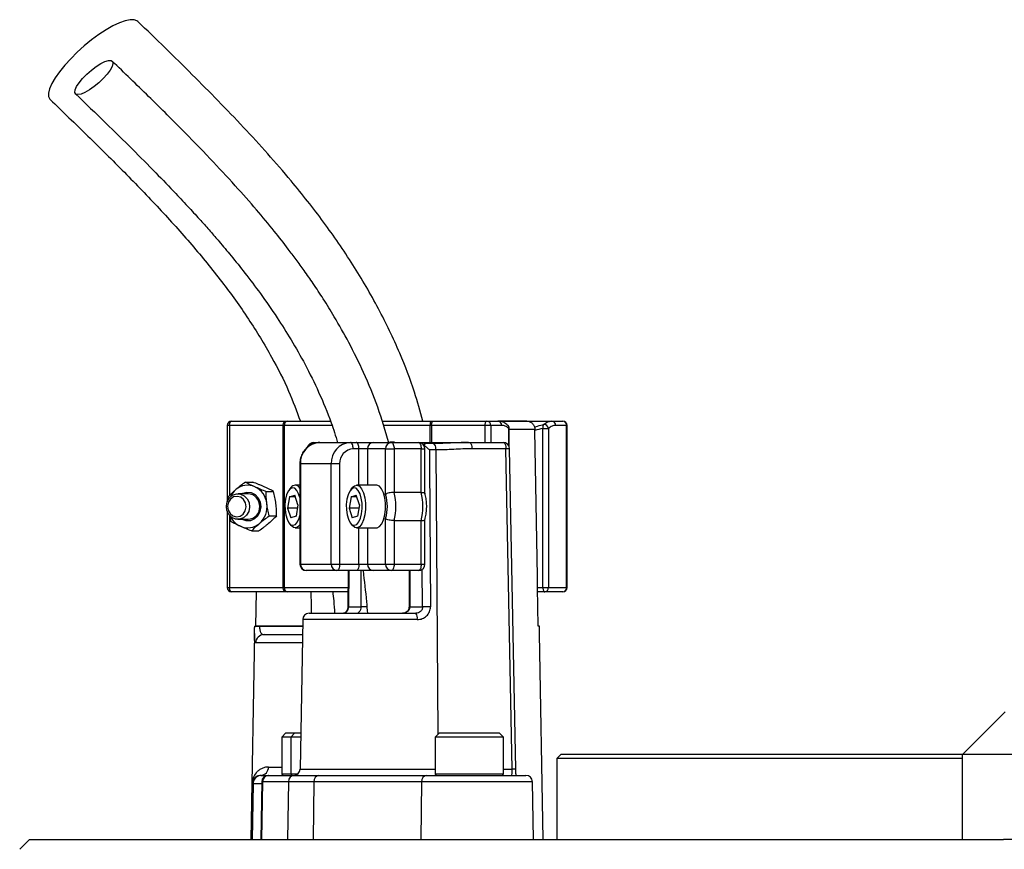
# Model space of a CAD drawing. Header units: millimetres. Extents: x 2275 to 4090, y 766 to 6162.
# Tile 9 of 10: x 2551 to 3012, y 5277 to 5666. Entities that reach past the tile are written whole.
import ezdxf

# ---------------------------------------------------------------- set-up
doc = ezdxf.new("R2010")
doc.units = ezdxf.units.MM
doc.header["$LTSCALE"] = 2

msp = doc.modelspace()

# ---------------------------------------------------------------- linework, layer by layer
at = {"color": 7, "linetype": 'Continuous', "lineweight": 25}
for p, q in [((2650.08, 5477.86), (2675.17, 5477.86)), ((2675.17, 5477.86), (2676.19, 5477.86)), ((2676.19, 5477.86), (2696.34, 5477.86)), ((2720.56, 5477.86), (2743.43, 5477.86)), ((2743.43, 5477.86), (2744.62, 5477.86)), ((2744.62, 5477.86), (2769.71, 5477.86)), ((2769.71, 5477.86), (2774.82, 5477.86)), ((2774.93, 5477.86), (2800.1, 5477.86)), ((2788.4, 5477.85), (2775.07, 5477.85)), ((2800.1, 5477.86), (2805.21, 5477.86)), ((2648.08, 5475.86), (2648.08, 5440.04)), ((2674.32, 5475.86), (2649.23, 5475.86)), ((2674.84, 5475.86), (2674.32, 5475.86)), ((2674.32, 5399.86), (2674.32, 5475.86)), ((2674.84, 5475.86), (2674.84, 5399.86)), ((2743.77, 5475.86), (2743.18, 5475.86)), ((2768.86, 5475.86), (2743.77, 5475.86)), ((2771.52, 5475.86), (2768.86, 5475.86)), ((2776.63, 5475.86), (2771.52, 5475.86)), ((2780.16, 5465.84), (2780.16, 5474.46)), ((2792.22, 5473.51), (2792.21, 5473.92)), ((2795.91, 5474.46), (2798.57, 5474.46)), ((2795.91, 5399.86), (2795.91, 5474.46)), ((2798.57, 5474.46), (2798.57, 5399.86)), ((2807.02, 5475.86), (2801.91, 5475.86)), ((2807.02, 5399.86), (2807.02, 5475.86)), ((2807.21, 5399.86), (2807.21, 5475.86)), ((2688.62, 5467.86), (2691.46, 5467.86)), ((2691.46, 5467.86), (2705.82, 5467.86)), ((2705.82, 5467.86), (2708.54, 5467.86)), ((2708.54, 5467.86), (2716.52, 5467.86)), ((2716.52, 5467.86), (2724.97, 5467.86)), ((2724.97, 5467.86), (2737.66, 5467.86)), ((2737.66, 5467.86), (2761.46, 5467.86)), ((2761.46, 5467.86), (2777.32, 5467.86)), ((2709.81, 5464.86), (2707.09, 5464.86)), ((2713.8, 5464.86), (2709.81, 5464.86)), ((2722.25, 5464.86), (2713.8, 5464.86)), ((2722.25, 5443.52), (2722.25, 5464.86)), ((2722.25, 5464.86), (2726.24, 5464.86)), ((2726.24, 5464.86), (2726.24, 5444.49)), ((2738.93, 5464.86), (2726.24, 5464.86)), ((2738.93, 5444.49), (2738.93, 5464.86)), ((2740.66, 5443.94), (2740.66, 5464.86)), ((2741.26, 5467.29), (2741.06, 5467.33)), ((2744.47, 5467.33), (2741.38, 5467.33)), ((2745.74, 5464.39), (2742.76, 5464.39)), ((2778.59, 5464.91), (2762.73, 5464.91)), ((2781.49, 5314.81), (2778.59, 5464.91)), ((2783.22, 5314.81), (2780.32, 5464.92)), ((2682.11, 5457.86), (2682.11, 5410.86)), ((2696.76, 5457.86), (2682.39, 5457.86)), ((2682.39, 5457.86), (2682.39, 5410.86)), ((2700.75, 5457.86), (2696.76, 5457.86)), ((2696.76, 5410.86), (2696.76, 5457.86)), ((2700.75, 5457.86), (2700.75, 5410.86)), ((2656.65, 5449.3), (2660.12, 5449.3)), ((2666.34, 5444.94), (2669.81, 5444.94)), ((2677.95, 5446.7), (2677.1, 5445.64)), ((2682.11, 5447.86), (2679.92, 5447.86)), ((2706.69, 5446.7), (2705.84, 5445.64)), ((2717.99, 5447.86), (2708.66, 5447.86)), ((2648.38, 5442.22), (2648.44, 5440.74)), ((2657.89, 5443.86), (2653.14, 5443.86)), ((2677.35, 5442.44), (2676.41, 5437.11)), ((2677.35, 5442.44), (2679.77, 5443.19)), ((2680.01, 5442.44), (2677.35, 5442.44)), ((2681.25, 5438.61), (2679.77, 5443.19)), ((2706.09, 5442.44), (2705.15, 5437.11)), ((2706.09, 5442.44), (2708.51, 5443.19)), ((2708.75, 5442.44), (2706.09, 5442.44)), ((2709.99, 5438.61), (2708.51, 5443.19)), ((2738.93, 5444.49), (2726.24, 5444.49)), ((2648.08, 5435.67), (2648.08, 5399.86)), ((2676.41, 5437.11), (2677.9, 5432.53)), ((2680.99, 5437.11), (2676.41, 5437.11)), ((2681.25, 5438.61), (2680.32, 5433.28)), ((2705.15, 5437.11), (2706.64, 5432.53)), ((2709.73, 5437.11), (2705.15, 5437.11)), ((2709.99, 5438.61), (2709.06, 5433.28)), ((2653.14, 5431.86), (2657.89, 5431.86)), ((2667.76, 5433.5), (2671.23, 5433.5)), ((2680.32, 5433.28), (2677.9, 5432.53)), ((2709.06, 5433.28), (2706.64, 5432.53)), ((2722.25, 5410.86), (2722.25, 5432.2)), ((2738.93, 5431.23), (2726.24, 5431.23)), ((2726.24, 5431.23), (2726.24, 5410.86)), ((2738.93, 5410.86), (2738.93, 5431.23)), ((2740.66, 5410.86), (2740.66, 5431.78)), ((2659.49, 5426.42), (2662.96, 5426.42)), ((2677.1, 5430.07), (2677.95, 5429.01)), ((2679.92, 5427.86), (2682.11, 5427.86)), ((2705.84, 5430.07), (2706.69, 5429.01)), ((2708.66, 5427.86), (2717.99, 5427.86)), ((2682.39, 5410.86), (2696.76, 5410.86)), ((2699.48, 5407.86), (2685.11, 5407.86)), ((2696.76, 5410.86), (2700.75, 5410.86)), ((2708.54, 5407.86), (2699.48, 5407.86)), ((2700.75, 5410.86), (2709.81, 5410.86)), ((2704.73, 5407.86), (2704.6, 5390.88)), ((2716.52, 5407.86), (2708.54, 5407.86)), ((2709.81, 5410.86), (2713.8, 5410.86)), ((2713.8, 5410.86), (2722.25, 5410.86)), ((2724.97, 5407.86), (2716.52, 5407.86)), ((2722.25, 5410.86), (2726.24, 5410.86)), ((2737.66, 5407.86), (2724.97, 5407.86)), ((2726.24, 5410.86), (2738.93, 5410.86)), ((2733.26, 5407.86), (2733.26, 5390.86)), ((2649.23, 5399.86), (2674.32, 5399.86)), ((2674.32, 5399.86), (2674.84, 5399.86)), ((2793.74, 5381.86), (2793.44, 5399.86)), ((2793.44, 5399.86), (2795.91, 5399.86)), ((2795.91, 5399.86), (2798.57, 5399.86)), ((2798.57, 5399.86), (2807.02, 5399.86)), ((2675.17, 5397.86), (2650.08, 5397.86)), ((2661.54, 5381.86), (2661.81, 5397.86)), ((2676.19, 5397.86), (2675.17, 5397.86)), ((2704.54, 5397.86), (2676.19, 5397.86)), ((2796.76, 5397.86), (2793.48, 5397.86)), ((2805.21, 5397.86), (2796.76, 5397.86)), ((2704.88, 5390.86), (2710.86, 5390.86)), ((2733.54, 5390.86), (2739.53, 5390.86)), ((2683.44, 5384.91), (2682.22, 5314.81)), ((2686.44, 5387.86), (2736.48, 5387.86)), ((2660.97, 5381.86), (2660.97, 5381.79)), ((2663.28, 5381.86), (2663.28, 5381.79)), ((2683.39, 5381.86), (2663.28, 5381.86)), ((2794.31, 5381.86), (2793.74, 5381.86)), ((2794.31, 5381.79), (2794.31, 5381.86)), ((2794.31, 5381.79), (2794.31, 5381.86)), ((2660.91, 5378.41), (2659.22, 5281.86)), ((2665.35, 5377.86), (2683.32, 5377.86)), ((2796.06, 5281.86), (2794.38, 5378.41)), ((3012.4, 5341.66), (2992.6, 5321.86)), ((2675.61, 5331.86), (2673.61, 5329.86)), ((2673.61, 5329.86), (2673.61, 5312.66)), ((2677.83, 5329.86), (2673.61, 5329.86)), ((2675.61, 5331.86), (2679.83, 5331.86)), ((2679.83, 5331.86), (2677.83, 5329.86)), ((2677.83, 5329.86), (2677.83, 5312.66)), ((2682.48, 5329.86), (2677.83, 5329.86)), ((2679.83, 5331.86), (2682.51, 5331.86)), ((2747.45, 5331.86), (2745.45, 5329.86)), ((2745.45, 5329.86), (2745.45, 5312.66)), ((2777.45, 5329.86), (2745.45, 5329.86)), ((2747.45, 5331.86), (2775.45, 5331.86)), ((2777.45, 5329.86), (2775.45, 5331.86)), ((2777.45, 5312.66), (2777.45, 5329.86)), ((2804.4, 5321.86), (2802.4, 5319.86)), ((2804.4, 5321.86), (2992.6, 5321.86)), ((2992.4, 5281.86), (2992.4, 5321.86)), ((2992.4, 5321.86), (3032.4, 5321.86)), ((2802.4, 5319.86), (2802.4, 5281.86)), ((2992.4, 5319.86), (2802.4, 5319.86)), ((2663.89, 5311.86), (2664.2, 5311.86)), ((2664.2, 5311.86), (2667.3, 5311.86)), ((2667.3, 5311.86), (2667.63, 5311.86)), ((2667.63, 5311.86), (2679.72, 5311.86)), ((2679.72, 5311.86), (2691, 5311.86)), ((2691, 5311.86), (2741.42, 5311.86)), ((2741.42, 5311.86), (2787.98, 5311.86)), ((2659.68, 5307.93), (2659.22, 5281.86)), ((2660.2, 5307.93), (2659.68, 5307.93)), ((2660.2, 5307.93), (2659.75, 5281.86)), ((2664.3, 5308.91), (2663.83, 5281.86)), ((2664.67, 5308.91), (2664.21, 5281.86)), ((2676.75, 5308.91), (2664.67, 5308.91)), ((2676.75, 5308.91), (2676.29, 5281.86)), ((2688.73, 5308.91), (2676.75, 5308.91)), ((2688.73, 5308.91), (2688.37, 5281.86)), ((2739.15, 5308.91), (2688.73, 5308.91)), ((2739.15, 5308.91), (2738.8, 5281.86)), ((2791.45, 5281.86), (2790.98, 5308.91)), ((2555.56, 5281.86), (2550.94, 5277.24)), ((2555.56, 5281.86), (3011.52, 5281.86)), ((3032.4, 5281.86), (3011.52, 5281.86))]:
    msp.add_line(p, q, dxfattribs=at)
at = {"color": 8, "linetype": 'Continuous', "lineweight": 25}
for p, q in [((2649.23, 5475.86), (2648.08, 5475.86)), ((2649.23, 5475.86), (2649.23, 5443.03)), ((2697.05, 5475.86), (2674.84, 5475.86)), ((2743.18, 5475.86), (2721.19, 5475.86)), ((2743.18, 5467.86), (2743.18, 5475.86)), ((2743.77, 5475.86), (2743.77, 5467.86)), ((2768.86, 5467.86), (2768.86, 5475.86)), ((2771.52, 5475.86), (2771.52, 5467.86)), ((2779.97, 5466.27), (2779.97, 5474.46)), ((2779.97, 5474.46), (2780.16, 5474.46)), ((2792.21, 5473.92), (2780.16, 5473.92)), ((2807.21, 5475.86), (2807.02, 5475.86)), ((2709.81, 5447.86), (2709.81, 5464.86)), ((2713.8, 5464.86), (2713.8, 5447.86)), ((2738.93, 5464.86), (2740.66, 5464.86)), ((2745.74, 5464.39), (2746.72, 5331.13)), ((2682.39, 5457.86), (2682.11, 5457.86)), ((2649.23, 5433.58), (2649.23, 5399.86)), ((2709.81, 5410.86), (2709.81, 5427.86)), ((2713.8, 5427.86), (2713.8, 5410.86)), ((2682.11, 5410.86), (2682.39, 5410.86)), ((2705.01, 5407.86), (2704.88, 5390.86)), ((2710.86, 5390.86), (2710.86, 5407.86)), ((2733.54, 5407.86), (2733.54, 5390.86)), ((2738.93, 5410.86), (2740.66, 5410.86)), ((2739.53, 5390.86), (2739.4, 5408.48)), ((2648.08, 5399.86), (2649.23, 5399.86)), ((2674.84, 5399.86), (2704.64, 5399.86)), ((2807.02, 5399.86), (2807.21, 5399.86)), ((2713.51, 5390.86), (2710.86, 5390.86)), ((2733.54, 5390.86), (2733.26, 5390.86)), ((2737.12, 5384.91), (2683.44, 5384.91)), ((2663.28, 5381.79), (2683.39, 5381.79)), ((2683.25, 5373.93), (2661.39, 5373.93)), ((2667.44, 5315.79), (2673.61, 5315.79)), ((2673.61, 5312.66), (2677.83, 5312.66)), ((2677.83, 5312.66), (2681.26, 5312.66)), ((2682.22, 5314.81), (2745.45, 5314.81)), ((2745.45, 5312.66), (2777.45, 5312.66)), ((2777.45, 5314.81), (2781.49, 5314.81)), ((2664.29, 5307.93), (2660.2, 5307.93)), ((2664.67, 5308.91), (2664.3, 5308.91)), ((2790.98, 5308.91), (2739.15, 5308.91))]:
    msp.add_line(p, q, dxfattribs=at)
at = {"color": 7, "linetype": 'Continuous', "lineweight": 25, "flags": 128}
for points in [[(2606.23, 5665.17), (2605.86, 5665.47), (2604.47, 5665.96), (2602.6, 5665.96), (2600.29, 5665.47), (2597.61, 5664.49), (2594.61, 5663.06), (2591.39, 5661.21), (2588.02, 5658.99), (2584.58, 5656.46), (2581.18, 5653.67), (2577.89, 5650.71), (2574.81, 5647.66), (2572.01, 5644.58), (2569.56, 5641.56), (2567.53, 5638.68), (2565.97, 5636.01), (2564.92, 5633.63), (2564.41, 5631.58), (2564.45, 5629.94), (2565.04, 5628.73), (2565.17, 5628.6)], [(2578.22, 5630.88), (2577.24, 5631.13), (2576.8, 5631.87), (2576.92, 5633.05), (2577.59, 5634.6), (2578.76, 5636.41), (2580.38, 5638.38), (2582.33, 5640.38), (2584.49, 5642.29), (2586.73, 5643.99), (2588.9, 5645.36), (2590.87, 5646.33), (2592.52, 5646.83), (2593.73, 5646.83), (2594.45, 5646.33), (2594.61, 5645.36), (2594.21, 5643.99), (2593.28, 5642.29), (2591.88, 5640.38), (2590.08, 5638.38), (2588.01, 5636.41), (2585.79, 5634.6), (2583.57, 5633.05), (2581.48, 5631.87), (2579.66, 5631.13), (2578.22, 5630.88)], [(2649.23, 5475.86), (2649.25, 5476.25), (2649.3, 5476.62), (2649.37, 5476.97), (2649.48, 5477.27), (2649.61, 5477.52), (2649.75, 5477.71), (2649.91, 5477.82), (2650.08, 5477.86)], [(2674.32, 5475.86), (2674.34, 5476.25), (2674.39, 5476.62), (2674.46, 5476.97), (2674.57, 5477.27), (2674.7, 5477.52), (2674.84, 5477.71), (2675, 5477.82), (2675.17, 5477.86)], [(2743.77, 5475.86), (2743.79, 5476.25), (2743.84, 5476.62), (2743.91, 5476.97), (2744.02, 5477.27), (2744.15, 5477.52), (2744.29, 5477.71), (2744.45, 5477.82), (2744.62, 5477.86)], [(2768.86, 5475.86), (2768.88, 5476.25), (2768.93, 5476.62), (2769.01, 5476.97), (2769.11, 5477.27), (2769.24, 5477.52), (2769.39, 5477.71), (2769.54, 5477.82), (2769.71, 5477.86)], [(2793.44, 5399.86), (2793.36, 5405.09), (2792.22, 5473.51)], [(2707.09, 5464.86), (2707.07, 5465.44), (2707, 5466.01), (2706.88, 5466.52), (2706.72, 5466.98), (2706.53, 5467.35), (2706.31, 5467.63), (2706.07, 5467.8), (2705.82, 5467.86)], [(2709.81, 5464.86), (2709.79, 5465.44), (2709.72, 5466.01), (2709.6, 5466.52), (2709.44, 5466.98), (2709.25, 5467.35), (2709.03, 5467.63), (2708.79, 5467.8), (2708.54, 5467.86)], [(2724.97, 5467.86), (2725.22, 5467.8), (2725.45, 5467.63), (2725.67, 5467.35), (2725.87, 5466.98), (2726.02, 5466.52), (2726.14, 5466.01), (2726.21, 5465.44), (2726.24, 5464.86)], [(2737.66, 5467.86), (2737.91, 5467.8), (2738.14, 5467.63), (2738.36, 5467.35), (2738.55, 5466.98), (2738.71, 5466.52), (2738.83, 5466.01), (2738.9, 5465.44), (2738.93, 5464.86)], [(2761.46, 5467.86), (2761.7, 5467.8), (2761.94, 5467.63), (2762.15, 5467.36), (2762.35, 5467), (2762.5, 5466.55), (2762.62, 5466.04), (2762.7, 5465.49), (2762.73, 5464.91)], [(2777.32, 5467.86), (2777.57, 5467.8), (2777.8, 5467.63), (2778.02, 5467.36), (2778.21, 5467), (2778.37, 5466.55), (2778.49, 5466.04), (2778.56, 5465.49), (2778.59, 5464.91)], [(2742.76, 5464.39), (2742.81, 5458.39), (2742.99, 5434.39), (2743.31, 5390.91)], [(2682.11, 5442.01), (2681.56, 5443.85), (2680.73, 5445.42), (2679.75, 5446.38), (2678.7, 5446.65), (2677.66, 5446.21), (2676.71, 5445.09), (2675.94, 5443.38), (2675.4, 5441.23), (2675.14, 5438.8), (2675.17, 5436.3), (2675.51, 5433.92), (2676.11, 5431.86), (2676.93, 5430.29), (2677.91, 5429.33), (2678.96, 5429.06), (2680.01, 5429.51), (2680.95, 5430.63), (2681.73, 5432.33), (2682.11, 5433.7)], [(2711.01, 5434.49), (2711.27, 5436.91), (2711.23, 5439.42), (2710.9, 5441.79), (2710.29, 5443.85), (2709.47, 5445.42), (2708.49, 5446.38), (2707.44, 5446.65), (2706.4, 5446.21), (2705.45, 5445.09), (2704.68, 5443.38), (2704.14, 5441.23), (2703.87, 5438.8), (2703.91, 5436.3), (2704.25, 5433.92), (2704.85, 5431.86), (2705.67, 5430.29), (2706.65, 5429.33), (2707.7, 5429.06), (2708.74, 5429.51), (2709.69, 5430.63), (2710.47, 5432.33), (2711.01, 5434.49)], [(2706.69, 5446.7), (2707.73, 5447.61), (2708.88, 5447.84), (2710.01, 5447.34), (2711.04, 5446.12), (2711.89, 5444.3), (2712.51, 5441.99), (2712.84, 5439.38), (2712.85, 5436.66), (2712.56, 5434.03)], [(2721.9, 5434.03), (2722.19, 5436.66), (2722.17, 5439.38), (2721.84, 5441.99), (2721.23, 5444.3), (2720.37, 5446.12), (2719.34, 5447.34), (2718.21, 5447.84), (2717.99, 5447.86)], [(2647.71, 5438.1), (2648.11, 5440.13), (2649.12, 5441.89), (2650.61, 5443.17), (2652.41, 5443.8), (2654.3, 5443.72), (2656.04, 5442.93), (2657.44, 5441.53), (2658.32, 5439.69), (2658.57, 5437.62), (2658.17, 5435.58), (2657.16, 5433.82), (2655.67, 5432.55), (2653.87, 5431.91), (2651.98, 5432), (2650.24, 5432.78), (2648.84, 5434.19), (2647.96, 5436.03), (2647.71, 5438.1)], [(2648.3, 5438.05), (2648.56, 5436.21), (2649.44, 5434.62), (2650.81, 5433.52), (2652.45, 5433.09), (2654.12, 5433.38), (2655.56, 5434.35), (2656.55, 5435.86), (2656.94, 5437.67), (2656.68, 5439.51), (2655.8, 5441.1), (2654.43, 5442.19), (2652.79, 5442.63), (2651.13, 5442.34), (2649.69, 5441.36), (2648.69, 5439.86), (2648.3, 5438.05)], [(2654.81, 5443.86), (2655.39, 5444.16), (2657.36, 5444.64), (2659.38, 5444.39), (2661.21, 5443.43), (2662.66, 5441.87), (2663.57, 5439.88), (2663.85, 5437.66), (2663.45, 5435.47), (2662.44, 5433.53), (2660.91, 5432.07), (2659.03, 5431.23), (2657.01, 5431.11), (2655.06, 5431.72), (2654.81, 5431.86)], [(2712.56, 5434.03), (2711.98, 5431.68), (2711.15, 5429.79), (2710.14, 5428.49), (2709.02, 5427.89), (2707.87, 5428.03), (2706.78, 5428.9), (2706.69, 5429.01)], [(2717.99, 5427.86), (2718.35, 5427.89), (2719.48, 5428.49), (2720.49, 5429.79), (2721.32, 5431.68), (2721.9, 5434.03)], [(2682.11, 5429.31), (2681.4, 5428.49), (2680.28, 5427.89), (2679.13, 5428.03), (2678.04, 5428.9), (2677.95, 5429.01)], [(2700.75, 5410.86), (2700.72, 5410.27), (2700.65, 5409.71), (2700.53, 5409.19), (2700.38, 5408.74), (2700.19, 5408.36), (2699.97, 5408.09), (2699.73, 5407.92), (2699.48, 5407.86)], [(2709.81, 5410.86), (2709.79, 5410.27), (2709.72, 5409.71), (2709.6, 5409.19), (2709.44, 5408.74), (2709.25, 5408.36), (2709.03, 5408.09), (2708.79, 5407.92), (2708.54, 5407.86)], [(2726.24, 5410.86), (2726.21, 5410.27), (2726.14, 5409.71), (2726.02, 5409.19), (2725.87, 5408.74), (2725.67, 5408.36), (2725.45, 5408.09), (2725.22, 5407.92), (2724.97, 5407.86)], [(2738.93, 5410.86), (2738.9, 5410.27), (2738.83, 5409.71), (2738.71, 5409.19), (2738.55, 5408.74), (2738.36, 5408.36), (2738.14, 5408.09), (2737.91, 5407.92), (2737.66, 5407.86)], [(2650.08, 5397.86), (2649.91, 5397.9), (2649.75, 5398.01), (2649.61, 5398.2), (2649.48, 5398.44), (2649.37, 5398.75), (2649.3, 5399.09), (2649.25, 5399.47), (2649.23, 5399.86)], [(2675.17, 5397.86), (2675, 5397.9), (2674.84, 5398.01), (2674.7, 5398.2), (2674.57, 5398.44), (2674.46, 5398.75), (2674.39, 5399.09), (2674.34, 5399.47), (2674.32, 5399.86)], [(2795.91, 5399.86), (2795.93, 5399.47), (2795.98, 5399.09), (2796.05, 5398.75), (2796.16, 5398.44), (2796.29, 5398.2), (2796.43, 5398.01), (2796.59, 5397.9), (2796.76, 5397.86)], [(2687.61, 5387.86), (2687.55, 5391.39), (2687.43, 5397.86)]]:
    msp.add_lwpolyline(points, dxfattribs=at)
at = {"color": 8, "linetype": 'Continuous', "lineweight": 25, "flags": 128}
msp.add_lwpolyline([(2744.47, 5467.33), (2744.72, 5467.27), (2744.99, 5467.07), (2745.24, 5466.72), (2745.44, 5466.25), (2745.6, 5465.69), (2745.7, 5465.06), (2745.74, 5464.39)], dxfattribs=at)
at = {"color": 7, "linetype": 'Continuous', "lineweight": 25}
for centre, radius, start, end in [((2650.08, 5475.86), 2, 90, 180), ((2676.59, 5476.13), 1.78, 102.8925, 188.7196), ((2747.35, 5476.35), 4.21, 158.9941, 186.7189), ((2769.61, 5475.95), 1.91, 357.3247, 87.0479), ((2774.72, 5475.95), 1.91, 357.3247, 87.0479), ((2800, 5475.95), 1.91, 357.3247, 87.0479), ((2805.21, 5475.86), 2, 0, 90), ((2805.11, 5475.95), 1.91, 357.3247, 87.0479), ((2778.16, 5474.46), 2, 0, 49.0149), ((2798.12, 5475.13), 2.31, 149.5369, 196.881), ((2796.42, 5474.14), 2.18, 8.2572, 97.5366), ((2691.95, 5458.3), 9.57, 92.9521, 182.6753), ((2688.62, 5464.86), 3, 90, 161.7131), ((2706.32, 5458.3), 9.57, 92.9521, 182.6753), ((2716.67, 5464.99), 2.87, 92.9521, 182.6753), ((2725.12, 5464.99), 2.87, 92.9521, 182.6753), ((2737.66, 5464.86), 3, 0, 90), ((2777.32, 5464.86), 3, 1.106, 90), ((2707.44, 5458.17), 6.7, 92.9521, 182.6753), ((2658.6, 5438.29), 9.88, 130.8682, 155.066), ((2657.68, 5439.46), 8.39, 65.8532, 131.344), ((2656.83, 5438.2), 9.89, 5.8974, 64.324), ((2679.95, 5445.42), 2.38, 24.5846, 147.3184), ((2657.6, 5438.13), 5.73, 357.24, 87.1325), ((2704.08, 5437.86), 19.03, 342.7103, 17.2897), ((2700.96, 5437.86), 26.13, 345.2945, 14.7055), ((2713.65, 5437.86), 26.13, 345.2945, 14.7055), ((2657.65, 5437.54), 5.69, 272.4043, 3.2232), ((2656.27, 5437.8), 10.5, 311.6721, 7.7396), ((2658.28, 5437.21), 9.5, 204.534, 244.9945), ((2657.7, 5436.26), 8.39, 245.8532, 311.344), ((2685.11, 5410.86), 3, 180, 270), ((2685.26, 5410.72), 2.87, 177.3247, 267.0479), ((2699.63, 5410.72), 2.87, 177.3247, 267.0479), ((2716.67, 5410.72), 2.87, 177.3247, 267.0479), ((2725.12, 5410.72), 2.87, 177.3247, 267.0479), ((2737.66, 5410.86), 3, 270, 0), ((2650.08, 5399.86), 2, 180, 270), ((2676.59, 5399.59), 1.78, 171.2804, 257.1075), ((2796.66, 5399.77), 1.91, 272.9521, 2.6753), ((2805.21, 5399.86), 2, 270, 0), ((2805.11, 5399.77), 1.91, 272.9521, 2.6753), ((2743.14, 5266.75), 124.16, 89.9192, 91.666), ((2686.44, 5384.86), 3, 90, 179), ((2733.22, 5385.6), 3.96, 349.9348, 34.685), ((2662.13, 5341.76), 40.04, 88.348, 91.652), ((2665.37, 5373.88), 3.98, 90.2363, 179.2455), ((2663.65, 5315.64), 3.79, 273.5348, 2.2868), ((2664.2, 5307.86), 4, 90.0006, 179.0006), ((2667.3, 5308.86), 3, 90, 179), ((2667.65, 5308.88), 2.98, 90.3518, 179.364), ((2674.41, 5312.66), 0.8, 180, 270), ((2679.73, 5308.88), 2.98, 90.3518, 179.364), ((2678.63, 5312.66), 0.8, 180, 270), ((2679.22, 5314.86), 3, 270, 359), ((2691.41, 5309.19), 2.7, 98.8916, 186.0281), ((2741.84, 5309.19), 2.7, 98.8916, 186.0281), ((2746.25, 5312.66), 0.8, 180, 270), ((2776.65, 5312.66), 0.8, 270, 360), ((2787.98, 5308.86), 3, 1, 90)]:
    msp.add_arc(centre, radius, start, end, dxfattribs=at)
at = {"color": 8, "linetype": 'Continuous', "lineweight": 25}
for centre, radius, start, end in [((2778.38, 5474.77), 1.62, 348.9178, 46.963), ((2688.7, 5465.13), 2.73, 91.5988, 160.7496), ((2779.55, 5436.02), 28.91, 88.4673, 91.9), ((2704.83, 5392), 1.14, 258.5112, 272.6982), ((2782.45, 5285.91), 28.91, 88.4673, 91.9)]:
    msp.add_arc(centre, radius, start, end, dxfattribs=at)
at = {"color": 7, "linetype": 'Continuous', "lineweight": 25}
msp.add_ellipse((2781.2, 5314.86), major_axis=(-0.1, 3), ratio=0.095736, start_param=3.138413, end_param=4.691756, dxfattribs=at)
for points, knots in [([(2739.75, 5477.86), (2738.5, 5482.39), (2735.5, 5493.25), (2728.65, 5510.94), (2719.07, 5530.95), (2707.08, 5551.43), (2693.34, 5571.39), (2676.3, 5592.96), (2655.68, 5615.95), (2631.52, 5640.62), (2614.77, 5656.88), (2606.23, 5665.17)], [0, 0, 0, 0, 0.05895, 0.141111, 0.238658, 0.339873, 0.443571, 0.549599, 0.694805, 0.844557, 1, 1, 1, 1]), ([(2723.85, 5467.71), (2722.19, 5473.29), (2718.85, 5484.53), (2712.34, 5500.15), (2705.42, 5514.26), (2698.98, 5525.69), (2693.34, 5534.83), (2688.6, 5542.02), (2684.35, 5548.15), (2680.46, 5553.53), (2675.82, 5559.7), (2669.7, 5567.5), (2661.44, 5577.43), (2651.44, 5588.76), (2639.68, 5601.42), (2626.13, 5615.34), (2610.81, 5630.52), (2599.97, 5641.02), (2594.29, 5646.53)], [0, 0, 0, 0, 0.075997, 0.152795, 0.221925, 0.28324, 0.326589, 0.364842, 0.39805, 0.426277, 0.45372, 0.50161, 0.559707, 0.627912, 0.706081, 0.794117, 0.892056, 1, 1, 1, 1]), ([(2577.11, 5631.24), (2581.81, 5626.69), (2590.71, 5618.07), (2603.26, 5605.76), (2614.22, 5594.72), (2623.09, 5585.53), (2630.08, 5578.05), (2635.45, 5572.16), (2640.1, 5566.92), (2644.84, 5561.44), (2650.27, 5554.96), (2656.76, 5546.86), (2664.01, 5537.24), (2671.24, 5526.83), (2678.24, 5515.77), (2684.82, 5504.19), (2691.17, 5491.26), (2696.35, 5479.03), (2698.84, 5470.91), (2699.81, 5467.77)], [0, 0, 0, 0, 0.096193, 0.182401, 0.258583, 0.32476, 0.369772, 0.408666, 0.441468, 0.472196, 0.514497, 0.564868, 0.623222, 0.689484, 0.748158, 0.811787, 0.880312, 0.953772, 1, 1, 1, 1]), ([(2565.17, 5628.6), (2571.07, 5622.9), (2582.74, 5611.61), (2599.87, 5594.67), (2616.19, 5577.75), (2631.49, 5560.74), (2645.54, 5543.55), (2658.13, 5526.07), (2668.59, 5508.9), (2676.77, 5492.89), (2680.61, 5482.56), (2682.36, 5477.85)], [0, 0, 0, 0, 0.129602, 0.25642, 0.379861, 0.499467, 0.614898, 0.72606, 0.833186, 0.924128, 1, 1, 1, 1]), ([(2779.44, 5475.89), (2779.16, 5476.16), (2778.36, 5476.92), (2776.83, 5477.57), (2775.53, 5477.9), (2774.86, 5477.85), (2774.82, 5477.85)], [0, 0, 0, 0, 0.212655, 0.604202, 0.97502, 1, 1, 1, 1]), ([(2788.31, 5477.85), (2788.8, 5477.86), (2789.29, 5477.78), (2789.98, 5477.5), (2790.2, 5477.39), (2790.62, 5477.11), (2790.82, 5476.96), (2791.18, 5476.6), (2791.35, 5476.4), (2791.65, 5475.97), (2791.77, 5475.74), (2792.09, 5475.01), (2792.2, 5474.46), (2792.21, 5473.92)], [0, 0, 0, 0, 0.25, 0.25, 0.375, 0.375, 0.5, 0.5, 0.625, 0.625, 0.75, 0.75, 1, 1, 1, 1]), ([(2796.13, 5476.3), (2796.77, 5476.82), (2797.42, 5477.21), (2798.75, 5477.73), (2799.42, 5477.86), (2800.1, 5477.86)], [0, 0, 0, 0, 0.5, 0.5, 1, 1, 1, 1]), ([(2779.97, 5474.46), (2779.44, 5474.92), (2778.89, 5475.27), (2777.77, 5475.74), (2777.21, 5475.86), (2776.63, 5475.86)], [0, 0, 0, 0, 0.5, 0.5, 1, 1, 1, 1]), ([(2801.91, 5475.86), (2801.33, 5475.86), (2800.77, 5475.74), (2799.66, 5475.27), (2799.11, 5474.92), (2798.57, 5474.46)], [0, 0, 0, 0, 0.5, 0.5, 1, 1, 1, 1]), ([(2691.46, 5467.86), (2690.95, 5467.83), (2689.67, 5467.77), (2687.67, 5467.11), (2685.66, 5465.84), (2684, 5464.06), (2682.8, 5461.89), (2682.2, 5459.76), (2682.14, 5458.39), (2682.11, 5457.86)], [0, 0, 0, 0, 0.101467, 0.25925, 0.417026, 0.575546, 0.735405, 0.896729, 1, 1, 1, 1]), ([(2726.46, 5467.94), (2725.79, 5467.96), (2724.9, 5467.97), (2724.01, 5467.92), (2723.78, 5467.91)], [0, 0, 0, 0, 0.74624, 1, 1, 1, 1]), ([(2761.11, 5467.82), (2760.26, 5467.83), (2757.16, 5467.84), (2751.61, 5467.48), (2746.92, 5467.4), (2744.47, 5467.36)], [0, 0, 0, 0, 0.152451, 0.555607, 1, 1, 1, 1]), ([(2740.89, 5467.22), (2740.57, 5467.11), (2740.22, 5467), (2739.95, 5466.77), (2739.93, 5466.75)], [0, 0, 0, 0, 0.9282165, 1, 1, 1, 1]), ([(2740.88, 5467.24), (2740.8, 5467.22), (2740.58, 5467.14), (2740.42, 5466.78), (2740.31, 5466.54)], [0, 0, 0, 0, 0.362036, 1, 1, 1, 1]), ([(2740.31, 5466.54), (2740.72, 5466.24), (2741.15, 5465.89), (2741.77, 5465.34), (2741.97, 5465.15), (2742.38, 5464.77), (2742.57, 5464.58), (2742.76, 5464.39)], [0, 0, 0, 0, 0.5, 0.5, 0.75, 0.75, 1, 1, 1, 1]), ([(2762.73, 5464.91), (2759.89, 5464.91), (2757.06, 5464.76), (2752.82, 5464.56), (2751.4, 5464.5), (2748.57, 5464.41), (2747.15, 5464.39), (2745.74, 5464.39)], [0, 0, 0, 0, 0.5, 0.5, 0.75, 0.75, 1, 1, 1, 1]), ([(2665.34, 5447.12), (2664.93, 5447.3), (2664.51, 5447.49), (2663.66, 5447.86), (2663.23, 5448.04), (2661.92, 5448.58), (2661.03, 5448.94), (2660.12, 5449.3)], [0, 0, 0, 0, 0.25, 0.25, 0.5, 0.5, 1, 1, 1, 1]), ([(2652.14, 5445.76), (2651.79, 5445.46), (2651.44, 5445.16), (2650.78, 5444.56), (2650.46, 5444.26), (2649.53, 5443.38), (2648.94, 5442.8), (2648.38, 5442.22)], [0, 0, 0, 0, 0.25, 0.25, 0.5, 0.5, 1, 1, 1, 1]), ([(2661.12, 5447.12), (2661.53, 5446.93), (2661.95, 5446.75), (2662.8, 5446.38), (2663.23, 5446.2), (2664.54, 5445.65), (2665.43, 5445.29), (2666.34, 5444.94)], [0, 0, 0, 0, 0.25, 0.25, 0.5, 0.5, 1, 1, 1, 1]), ([(2666.67, 5439.22), (2666.55, 5440.18), (2666.47, 5441.16), (2666.36, 5443.07), (2666.34, 5444.01), (2666.34, 5444.94)], [0, 0, 0, 0, 0.5, 0.5, 1, 1, 1, 1]), ([(2670.9, 5439.22), (2670.78, 5440.18), (2670.62, 5441.16), (2670.25, 5443.07), (2670.04, 5444.01), (2669.81, 5444.94)], [0, 0, 0, 0, 0.5, 0.5, 1, 1, 1, 1]), ([(2726.24, 5444.49), (2726.05, 5444.49), (2725.86, 5444.49), (2725.47, 5444.46), (2725.27, 5444.44), (2724.67, 5444.37), (2724.27, 5444.3), (2723.54, 5444.12), (2723.2, 5444.02), (2722.64, 5443.78), (2722.41, 5443.65), (2722.25, 5443.52)], [0, 0, 0, 0, 0.125, 0.125, 0.25, 0.25, 0.5, 0.5, 0.75, 0.75, 1, 1, 1, 1]), ([(2738.93, 5444.49), (2739.21, 5444.48), (2739.78, 5444.46), (2740.34, 5444.31), (2740.63, 5444.16), (2740.62, 5444.03), (2740.62, 5444.01)], [0, 0, 0, 0, 0.304254, 0.608327, 0.917521, 1, 1, 1, 1]), ([(2740.64, 5431.7), (2740.71, 5431.93), (2741.02, 5432.94), (2741.37, 5434.94), (2741.56, 5437.65), (2741.42, 5440.35), (2741.09, 5442.5), (2740.74, 5443.64), (2740.63, 5444.01)], [0, 0, 0, 0, 0.0633741, 0.2759589, 0.484319, 0.6914008, 0.9000772, 1, 1, 1, 1]), ([(2667.76, 5433.5), (2667.53, 5434.43), (2667.32, 5435.38), (2666.95, 5437.29), (2666.79, 5438.25), (2666.67, 5439.22)], [0, 0, 0, 0, 0.5, 0.5, 1, 1, 1, 1]), ([(2671.23, 5433.5), (2671.23, 5434.43), (2671.21, 5435.38), (2671.1, 5437.29), (2671.02, 5438.25), (2670.9, 5439.22)], [0, 0, 0, 0, 0.5, 0.5, 1, 1, 1, 1]), ([(2649.23, 5433.58), (2649.31, 5433.07), (2649.47, 5432.12), (2649.7, 5431.2), (2649.8, 5430.78)], [0, 0, 0, 0, 0.538962, 1, 1, 1, 1]), ([(2663.25, 5429.96), (2663.6, 5430.26), (2663.96, 5430.56), (2664.69, 5431.16), (2665.06, 5431.45), (2666.2, 5432.34), (2666.97, 5432.92), (2667.76, 5433.5)], [0, 0, 0, 0, 0.25, 0.25, 0.5, 0.5, 1, 1, 1, 1]), ([(2726.24, 5431.23), (2726.05, 5431.23), (2725.86, 5431.23), (2725.47, 5431.26), (2725.27, 5431.27), (2724.67, 5431.35), (2724.27, 5431.42), (2723.54, 5431.59), (2723.2, 5431.7), (2722.64, 5431.94), (2722.41, 5432.07), (2722.25, 5432.2)], [0, 0, 0, 0, 0.125, 0.125, 0.25, 0.25, 0.5, 0.5, 0.75, 0.75, 1, 1, 1, 1]), ([(2738.93, 5431.23), (2739.21, 5431.23), (2739.78, 5431.25), (2740.34, 5431.4), (2740.63, 5431.56), (2740.62, 5431.68), (2740.62, 5431.7)], [0, 0, 0, 0, 0.305236, 0.61029, 0.920483, 1, 1, 1, 1]), ([(2654.27, 5428.6), (2653.86, 5428.78), (2653.45, 5428.97), (2652.67, 5429.34), (2652.29, 5429.52), (2651.18, 5430.07), (2650.48, 5430.42), (2649.8, 5430.78)], [0, 0, 0, 0, 0.25, 0.25, 0.5, 0.5, 1, 1, 1, 1]), ([(2667.47, 5429.96), (2667.12, 5429.66), (2666.76, 5429.36), (2666.03, 5428.76), (2665.66, 5428.46), (2664.53, 5427.58), (2663.75, 5427), (2662.96, 5426.42)], [0, 0, 0, 0, 0.25, 0.25, 0.5, 0.5, 1, 1, 1, 1]), ([(2711.71, 5407.83), (2712.29, 5402.98), (2713.09, 5396.33), (2713.62, 5389.66), (2713.77, 5387.86)], [0, 0, 0, 0, 0.73059, 1, 1, 1, 1]), ([(2697.52, 5397.97), (2697.68, 5396.54), (2698.04, 5393.18), (2698.28, 5389.8), (2698.42, 5387.86)], [0, 0, 0, 0, 0.4236614, 1, 1, 1, 1]), ([(2702.49, 5387.86), (2702.76, 5387.86), (2703.04, 5387.93), (2703.45, 5388.14), (2703.59, 5388.23), (2703.85, 5388.44), (2703.98, 5388.56), (2704.33, 5388.98), (2704.53, 5389.31), (2704.8, 5390.05), (2704.88, 5390.45), (2704.88, 5390.86)], [0, 0, 0, 0, 0.25, 0.25, 0.375, 0.375, 0.5, 0.5, 0.75, 0.75, 1, 1, 1, 1]), ([(2704.57, 5390.88), (2704.57, 5390.65), (2704.57, 5390.08), (2704.25, 5389.21), (2703.72, 5388.45), (2703.1, 5387.98), (2702.69, 5387.85), (2702.53, 5387.87), (2702.5, 5387.87)], [0, 0, 0, 0, 0.121956, 0.307209, 0.498006, 0.699563, 0.925954, 1, 1, 1, 1]), ([(2708.73, 5387.86), (2708.94, 5387.86), (2709.16, 5387.92), (2709.52, 5388.11), (2709.64, 5388.19), (2709.88, 5388.4), (2710, 5388.52), (2710.22, 5388.79), (2710.32, 5388.94), (2710.51, 5389.27), (2710.59, 5389.45), (2710.79, 5390.02), (2710.86, 5390.44), (2710.86, 5390.86)], [0, 0, 0, 0, 0.25, 0.25, 0.375, 0.375, 0.5, 0.5, 0.625, 0.625, 0.75, 0.75, 1, 1, 1, 1]), ([(2733.25, 5390.86), (2733.23, 5390.54), (2733.18, 5389.88), (2732.72, 5388.99), (2731.98, 5388.28), (2731.1, 5387.88), (2730.47, 5387.9), (2730.24, 5387.91)], [0, 0, 0, 0, 0.191699, 0.399283, 0.615365, 0.85912, 1, 1, 1, 1]), ([(2733.54, 5390.86), (2733.54, 5390.65), (2733.52, 5390.44), (2733.44, 5390.04), (2733.37, 5389.83), (2733.2, 5389.46), (2733.1, 5389.28), (2732.85, 5388.94), (2732.7, 5388.79), (2732.24, 5388.38), (2731.86, 5388.18), (2731.07, 5387.92), (2730.66, 5387.86), (2730.24, 5387.86)], [0, 0, 0, 0, 0.125, 0.125, 0.25, 0.25, 0.375, 0.375, 0.5, 0.5, 0.75, 0.75, 1, 1, 1, 1]), ([(2739.53, 5390.86), (2739.53, 5390.66), (2739.51, 5390.46), (2739.44, 5390.06), (2739.39, 5389.87), (2739.24, 5389.5), (2739.15, 5389.32), (2738.93, 5388.99), (2738.8, 5388.84), (2738.37, 5388.43), (2738.03, 5388.21), (2737.29, 5387.93), (2736.88, 5387.86), (2736.48, 5387.86)], [0, 0, 0, 0, 0.125, 0.125, 0.25, 0.25, 0.375, 0.375, 0.5, 0.5, 0.75, 0.75, 1, 1, 1, 1]), ([(2737.12, 5384.91), (2737.52, 5384.91), (2737.92, 5384.95), (2738.71, 5385.09), (2739.09, 5385.19), (2740.2, 5385.61), (2740.89, 5386.04), (2741.75, 5386.85), (2742.02, 5387.15), (2742.48, 5387.81), (2742.67, 5388.16), (2742.99, 5388.9), (2743.11, 5389.3), (2743.27, 5390.09), (2743.31, 5390.5), (2743.31, 5390.91)], [0, 0, 0, 0, 0.125, 0.125, 0.25, 0.25, 0.5, 0.5, 0.625, 0.625, 0.75, 0.75, 0.875, 0.875, 1, 1, 1, 1]), ([(2660.91, 5378.41), (2660.91, 5378.44), (2660.91, 5379.14), (2660.95, 5380.41), (2660.97, 5381.54), (2660.97, 5381.79)], [0, 0, 0, 0, 0.0338091, 0.7841009, 1, 1, 1, 1]), ([(2660.97, 5381.86), (2660.97, 5381.86), (2661.02, 5381.86), (2661.22, 5381.86), (2661.38, 5381.86), (2661.78, 5381.86), (2662.04, 5381.86), (2662.61, 5381.86), (2662.93, 5381.86), (2663.28, 5381.86)], [0, 0, 0, 0, 0.25, 0.25, 0.5, 0.5, 0.75, 0.75, 1, 1, 1, 1]), ([(2663.28, 5381.79), (2663.27, 5381.46), (2663.28, 5381.14), (2663.32, 5380.53), (2663.36, 5380.23), (2663.46, 5379.7), (2663.53, 5379.47), (2663.68, 5379.05), (2663.77, 5378.86), (2663.96, 5378.55), (2664.06, 5378.42), (2664.29, 5378.21), (2664.41, 5378.12), (2664.79, 5377.92), (2665.06, 5377.86), (2665.35, 5377.86)], [0, 0, 0, 0, 0.125, 0.125, 0.25, 0.25, 0.375, 0.375, 0.5, 0.5, 0.625, 0.625, 0.75, 0.75, 1, 1, 1, 1]), ([(2794.38, 5378.41), (2794.38, 5378.44), (2794.37, 5379.14), (2794.34, 5380.41), (2794.32, 5381.54), (2794.31, 5381.79)], [0, 0, 0, 0, 0.033809, 0.784101, 1, 1, 1, 1]), ([(2667.44, 5315.79), (2666.79, 5315.79), (2666.2, 5315.71), (2665.08, 5315.42), (2664.56, 5315.22), (2663.61, 5314.74), (2663.17, 5314.46), (2662.37, 5313.82), (2662, 5313.47), (2661.04, 5312.35), (2660.56, 5311.52), (2660.06, 5310.21), (2659.93, 5309.76), (2659.79, 5309.08), (2659.76, 5308.85), (2659.72, 5308.5), (2659.71, 5308.39), (2659.69, 5308.16), (2659.68, 5308.04), (2659.68, 5307.93)], [0, 0, 0, 0, 0.125, 0.125, 0.25, 0.25, 0.375, 0.375, 0.5, 0.5, 0.75, 0.75, 0.875, 0.875, 0.9375, 0.9375, 0.96875, 0.96875, 1, 1, 1, 1]), ([(2663.89, 5311.86), (2663.18, 5311.86), (2662.58, 5311.69), (2661.55, 5311.2), (2661.12, 5310.87), (2660.43, 5310.12), (2660.17, 5309.71), (2659.9, 5309.06), (2659.83, 5308.83), (2659.72, 5308.38), (2659.69, 5308.16), (2659.68, 5307.93)], [0, 0, 0, 0, 0.25, 0.25, 0.5, 0.5, 0.75, 0.75, 0.875, 0.875, 1, 1, 1, 1]), ([(2783.43, 5311.86), (2783.39, 5312.14), (2783.3, 5312.87), (2783.24, 5313.96), (2783.23, 5314.67), (2783.22, 5314.81)], [0, 0, 0, 0, 0.338968, 0.863586, 1, 1, 1, 1])]:
    msp.add_open_spline(points, degree=3, knots=knots, dxfattribs=at)
at = {"color": 8, "linetype": 'Continuous', "lineweight": 25}
for points, knots in [([(2792.01, 5475.12), (2792.97, 5475.43), (2794.33, 5475.87), (2795.72, 5476.2), (2796.13, 5476.3)], [0, 0, 0, 0, 0.704843, 1, 1, 1, 1]), ([(2661.39, 5373.93), (2661.25, 5374.03), (2660.98, 5374.24), (2660.87, 5375.83), (2660.9, 5377.61), (2660.91, 5378.41)], [0, 0, 0, 0, 0.356433, 0.710039, 1, 1, 1, 1])]:
    msp.add_open_spline(points, degree=3, knots=knots, dxfattribs=at)
at = {"color": 7, "linetype": 'Continuous', "lineweight": 25}
for points in [[(2795.91, 5474.46), (2794.67, 5474.18), (2793.44, 5473.86), (2792.22, 5473.51)], [(2656.65, 5449.3), (2655.07, 5448.14), (2653.55, 5446.97), (2652.14, 5445.76)], [(2656.65, 5449.3), (2658, 5448.58), (2659.47, 5447.86), (2661.12, 5447.12)], [(2669.81, 5444.94), (2668.46, 5445.65), (2666.99, 5446.37), (2665.34, 5447.12)], [(2671.23, 5433.5), (2670.11, 5432.34), (2668.88, 5431.16), (2667.47, 5429.96)], [(2659.49, 5426.42), (2657.68, 5427.13), (2655.92, 5427.86), (2654.27, 5428.6)], [(2659.49, 5426.42), (2660.61, 5427.58), (2661.84, 5428.75), (2663.25, 5429.96)]]:
    msp.add_open_spline(points, degree=3, dxfattribs=at)

doc.saveas('drawing.dxf')
